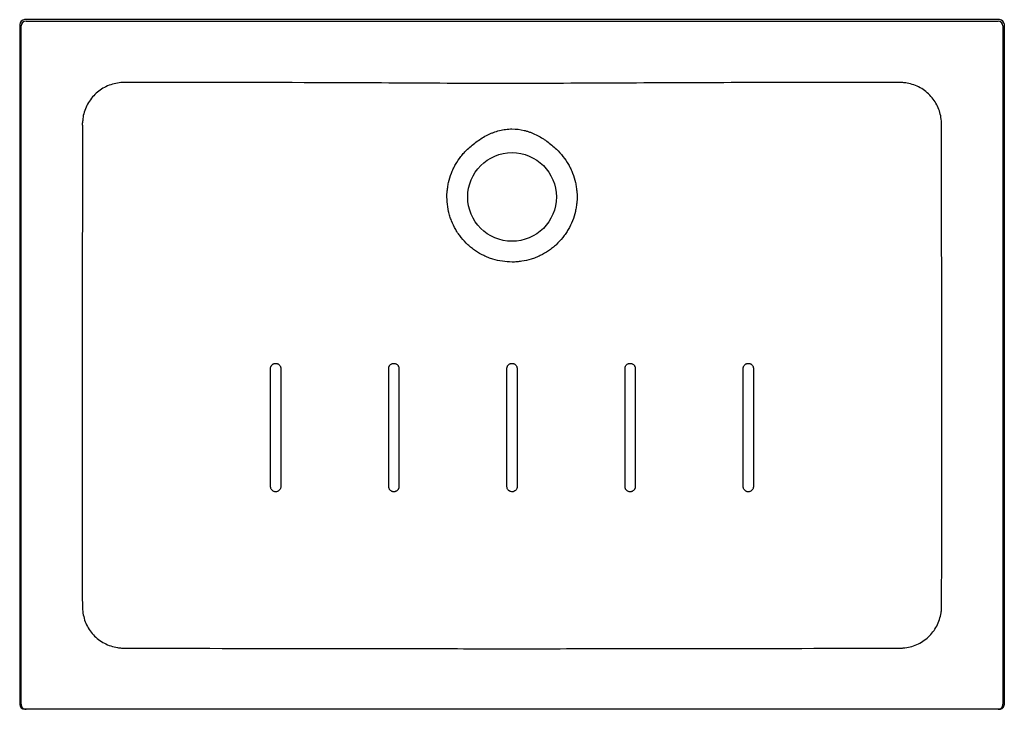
# Model space of a CAD drawing. Header units: millimetres. Extents: x 4124.27 to 4125.27, y 2689.77 to 2690.47.
import ezdxf

# ---------------------------------------------------------------- set-up
doc = ezdxf.new("R2010")
doc.units = ezdxf.units.MM
doc.layers.add('SANINDUSA', color=3, linetype='Continuous')

msp = doc.modelspace()

# ---------------------------------------------------------------- linework, layer by layer
at = {"layer": 'SANINDUSA'}
for p, q in [((4125.2606, 2690.4725), (4124.2706, 2690.4725)), ((4124.2656, 2690.4675), (4124.2656, 2689.7775)), ((4125.2656, 2689.7775), (4125.2656, 2690.4675)), ((4124.272, 2689.7725), (4124.2706, 2689.7725)), ((4125.2606, 2689.7725), (4125.2592, 2689.7725))]:
    msp.add_line(p, q, dxfattribs=at)
msp.add_circle((4124.7656, 2690.2925), 0.045, dxfattribs=at)
for centre, start, end in [((4124.272, 2690.4661), 90.0819, 179.918), ((4125.2592, 2690.4661), 0.082, 89.9181), ((4124.272, 2689.7775), 179.9818, 269.9834), ((4125.2592, 2689.7775), 270.0166, 0.0182)]:
    msp.add_arc(centre, 0.005, start, end, dxfattribs=at)
for centre, major_axis, ratio, start_param, end_param in [((4124.2706, 2690.4675), (0.00354, -0.00354), 0.998783, 2.356803, 3.926382), ((4125.2606, 2690.4675), (-0.00354, -0.00354), 0.998783, 2.356803, 3.926382), ((4124.2706, 2689.7775), (0.005, 0), 0.999391, 3.141593, 4.712389), ((4125.2606, 2689.7775), (-0.005, 0), 0.999391, 1.570796, 3.141593)]:
    msp.add_ellipse(centre, major_axis=major_axis, ratio=ratio, start_param=start_param, end_param=end_param, dxfattribs=at)
for points, knots in [([(4124.272, 2690.4711), (4124.3542, 2690.4711), (4124.4365, 2690.4711), (4124.601, 2690.4711), (4124.6833, 2690.4711), (4124.8478, 2690.4711), (4124.9301, 2690.4711), (4125.0946, 2690.4711), (4125.1769, 2690.4711), (4125.2592, 2690.4711)], [0, 0, 0, 0, 0.25, 0.25, 0.5, 0.5, 0.75, 0.75, 1, 1, 1, 1]), ([(4124.267, 2689.7775), (4124.267, 2689.8348), (4124.267, 2689.8922), (4124.267, 2690.007), (4124.267, 2690.0644), (4124.267, 2690.1791), (4124.267, 2690.2365), (4124.267, 2690.3513), (4124.267, 2690.4087), (4124.267, 2690.4661)], [0, 0, 0, 0, 0.25, 0.25, 0.5, 0.5, 0.75, 0.75, 1, 1, 1, 1]), ([(4125.2642, 2690.4661), (4125.2642, 2690.4087), (4125.2642, 2690.3513), (4125.2642, 2690.2365), (4125.2642, 2690.1791), (4125.2642, 2690.0644), (4125.2642, 2690.007), (4125.2642, 2689.8922), (4125.2642, 2689.8348), (4125.2642, 2689.7775)], [0, 0, 0, 0, 0.25, 0.25, 0.5, 0.5, 0.75, 0.75, 1, 1, 1, 1]), ([(4124.3729, 2690.4087), (4124.3729, 2690.4087), (4124.3728, 2690.4087), (4124.3725, 2690.4087), (4124.3709, 2690.4087), (4124.3671, 2690.4086), (4124.3613, 2690.4076), (4124.3547, 2690.4054), (4124.3486, 2690.4021), (4124.3431, 2690.3979), (4124.3383, 2690.3928), (4124.3343, 2690.3869), (4124.3315, 2690.3803), (4124.3298, 2690.3743), (4124.3296, 2690.3693), (4124.3287, 2690.3662), (4124.3293, 2690.365), (4124.3293, 2690.365)], [0, 0, 0, 0, 0.000001, 0.003205, 0.016004, 0.066979, 0.168369, 0.269741, 0.368866, 0.467982, 0.570066, 0.672157, 0.775294, 0.878449, 0.939222, 0.999999, 1, 1, 1, 1]), ([(4125.1582, 2690.4087), (4125.1188, 2690.4087), (4125.0399, 2690.4087), (4124.9215, 2690.4084), (4124.8229, 2690.4078), (4124.744, 2690.4077), (4124.6849, 2690.4079), (4124.6257, 2690.4083), (4124.5217, 2690.4087), (4124.4375, 2690.4087), (4124.3729, 2690.4087)], [0, 0, 0, 0, 0.150689, 0.301377, 0.452066, 0.527418, 0.602772, 0.67813, 0.753487, 1, 1, 1, 1]), ([(4125.2018, 2690.365), (4125.2018, 2690.365), (4125.2018, 2690.3651), (4125.2018, 2690.3654), (4125.2018, 2690.367), (4125.2017, 2690.3708), (4125.2007, 2690.3765), (4125.1986, 2690.3831), (4125.1954, 2690.3892), (4125.1912, 2690.3948), (4125.1861, 2690.3996), (4125.1802, 2690.4036), (4125.1737, 2690.4065), (4125.1677, 2690.408), (4125.1625, 2690.4087), (4125.1596, 2690.4087), (4125.1582, 2690.4087), (4125.1582, 2690.4087)], [0, 0, 0, 0, 0.000001, 0.003191, 0.015937, 0.066694, 0.167639, 0.268567, 0.367263, 0.465951, 0.568122, 0.670298, 0.773372, 0.876464, 0.938229, 0.999999, 1, 1, 1, 1]), ([(4124.3293, 2690.365), (4124.3293, 2690.3447), (4124.3293, 2690.3244), (4124.3292, 2690.2839), (4124.3292, 2690.2636), (4124.3291, 2690.2028), (4124.3291, 2690.1622), (4124.329, 2690.0811), (4124.329, 2690.0405), (4124.3291, 2689.9594), (4124.3291, 2689.9188), (4124.3292, 2689.8783)], [0, 0, 0, 0, 0.125, 0.125, 0.25, 0.25, 0.5, 0.5, 0.75, 0.75, 1, 1, 1, 1]), ([(4124.7204, 2690.341), (4124.7235, 2690.3439), (4124.7268, 2690.3466), (4124.7336, 2690.3515), (4124.7371, 2690.3537), (4124.7419, 2690.356), (4124.7429, 2690.3565), (4124.7448, 2690.3573), (4124.7458, 2690.3577), (4124.7488, 2690.3588), (4124.7508, 2690.3595), (4124.7549, 2690.3605), (4124.757, 2690.3609), (4124.7602, 2690.3613), (4124.7612, 2690.3614), (4124.7634, 2690.3615), (4124.7644, 2690.3616), (4124.7697, 2690.3616), (4124.7739, 2690.3611), (4124.7791, 2690.3598), (4124.7801, 2690.3595), (4124.7822, 2690.3589), (4124.7832, 2690.3585), (4124.7862, 2690.3574), (4124.7881, 2690.3566), (4124.7919, 2690.3547), (4124.7937, 2690.3537), (4124.7965, 2690.3521), (4124.7974, 2690.3515), (4124.7991, 2690.3504), (4124.8, 2690.3498), (4124.8043, 2690.3466), (4124.8076, 2690.3439), (4124.8107, 2690.341)], [0, 0, 0, 0, 0.125, 0.125, 0.25, 0.25, 0.28125, 0.28125, 0.3125, 0.3125, 0.375, 0.375, 0.4375, 0.4375, 0.46875, 0.46875, 0.5, 0.5, 0.625, 0.625, 0.65625, 0.65625, 0.6875, 0.6875, 0.75, 0.75, 0.8125, 0.8125, 0.84375, 0.84375, 0.875, 0.875, 1, 1, 1, 1]), ([(4125.2019, 2689.8783), (4125.202, 2689.9188), (4125.202, 2689.9594), (4125.2021, 2690.0405), (4125.2021, 2690.0811), (4125.202, 2690.1622), (4125.202, 2690.2028), (4125.2019, 2690.2636), (4125.2019, 2690.2839), (4125.2018, 2690.3244), (4125.2018, 2690.3447), (4125.2018, 2690.365)], [0, 0, 0, 0, 0.25, 0.25, 0.5, 0.5, 0.75, 0.75, 0.875, 0.875, 1, 1, 1, 1]), ([(4124.8107, 2690.341), (4124.8131, 2690.3387), (4124.8153, 2690.3363), (4124.8194, 2690.3311), (4124.8212, 2690.3284), (4124.8233, 2690.3248), (4124.8237, 2690.3241), (4124.8244, 2690.3226), (4124.8248, 2690.3219), (4124.8259, 2690.3196), (4124.8265, 2690.3181), (4124.8283, 2690.3135), (4124.8293, 2690.3104), (4124.8304, 2690.3056), (4124.8307, 2690.304), (4124.831, 2690.3015), (4124.8311, 2690.3007), (4124.8313, 2690.299), (4124.8314, 2690.2982), (4124.8317, 2690.2941), (4124.8317, 2690.2908), (4124.8313, 2690.2859), (4124.8311, 2690.2843), (4124.8308, 2690.2818), (4124.8306, 2690.281), (4124.8303, 2690.2794), (4124.8301, 2690.2786), (4124.8292, 2690.2746), (4124.8282, 2690.2714), (4124.8258, 2690.2653), (4124.8244, 2690.2624), (4124.8223, 2690.2588), (4124.8219, 2690.2581), (4124.821, 2690.2567), (4124.8206, 2690.256), (4124.8192, 2690.2539), (4124.8182, 2690.2526), (4124.8151, 2690.2488), (4124.8129, 2690.2464), (4124.8099, 2690.2435), (4124.8093, 2690.243), (4124.808, 2690.2419), (4124.8074, 2690.2414), (4124.8054, 2690.2398), (4124.8041, 2690.2389), (4124.8, 2690.2361), (4124.7972, 2690.2344), (4124.7928, 2690.2323), (4124.7913, 2690.2316), (4124.7889, 2690.2307), (4124.7882, 2690.2304), (4124.7866, 2690.2299), (4124.7858, 2690.2296), (4124.7819, 2690.2284), (4124.7787, 2690.2277), (4124.7738, 2690.227), (4124.7722, 2690.2268), (4124.7697, 2690.2266), (4124.7689, 2690.2265), (4124.7672, 2690.2265), (4124.7664, 2690.2265), (4124.7623, 2690.2265), (4124.759, 2690.2267), (4124.7525, 2690.2277), (4124.7493, 2690.2284), (4124.7453, 2690.2296), (4124.7446, 2690.2299), (4124.743, 2690.2304), (4124.7422, 2690.2307), (4124.7399, 2690.2316), (4124.7384, 2690.2323), (4124.734, 2690.2344), (4124.7311, 2690.2361), (4124.7277, 2690.2384), (4124.7271, 2690.2389), (4124.7257, 2690.2398), (4124.7251, 2690.2403), (4124.7231, 2690.2419), (4124.7219, 2690.243), (4124.7183, 2690.2463), (4124.716, 2690.2487), (4124.7129, 2690.2526), (4124.712, 2690.2539), (4124.7106, 2690.2559), (4124.7101, 2690.2566), (4124.7092, 2690.258), (4124.7088, 2690.2588), (4124.7067, 2690.2623), (4124.7053, 2690.2653), (4124.7035, 2690.2699), (4124.703, 2690.2714), (4124.7022, 2690.2738), (4124.702, 2690.2746), (4124.7016, 2690.2762), (4124.7014, 2690.277), (4124.7004, 2690.281), (4124.7, 2690.2843), (4124.6995, 2690.2908), (4124.6994, 2690.2941), (4124.6997, 2690.2982), (4124.6998, 2690.299), (4124.7, 2690.3007), (4124.7001, 2690.3015), (4124.7005, 2690.3039), (4124.7008, 2690.3056), (4124.7019, 2690.3104), (4124.7028, 2690.3135), (4124.7043, 2690.3173), (4124.7046, 2690.3181), (4124.7053, 2690.3196), (4124.7056, 2690.3204), (4124.7067, 2690.3226), (4124.7074, 2690.3241), (4124.7099, 2690.3284), (4124.7117, 2690.3311), (4124.7148, 2690.335), (4124.7158, 2690.3362), (4124.7175, 2690.3381), (4124.7181, 2690.3387), (4124.7192, 2690.3398), (4124.7198, 2690.3404), (4124.7204, 2690.341)], [0, 0, 0, 0, 0.03125, 0.03125, 0.0625, 0.0625, 0.070312, 0.070312, 0.078125, 0.078125, 0.09375, 0.09375, 0.125, 0.125, 0.140625, 0.140625, 0.148437, 0.148437, 0.15625, 0.15625, 0.1875, 0.1875, 0.203125, 0.203125, 0.210937, 0.210937, 0.21875, 0.21875, 0.25, 0.25, 0.28125, 0.28125, 0.289063, 0.289063, 0.296875, 0.296875, 0.3125, 0.3125, 0.34375, 0.34375, 0.351563, 0.351563, 0.359375, 0.359375, 0.375, 0.375, 0.40625, 0.40625, 0.421875, 0.421875, 0.429688, 0.429688, 0.4375, 0.4375, 0.46875, 0.46875, 0.484375, 0.484375, 0.492188, 0.492188, 0.5, 0.5, 0.53125, 0.53125, 0.5625, 0.5625, 0.570313, 0.570313, 0.578125, 0.578125, 0.59375, 0.59375, 0.625, 0.625, 0.632813, 0.632813, 0.640625, 0.640625, 0.65625, 0.65625, 0.6875, 0.6875, 0.703125, 0.703125, 0.710938, 0.710938, 0.71875, 0.71875, 0.75, 0.75, 0.765625, 0.765625, 0.773438, 0.773438, 0.78125, 0.78125, 0.8125, 0.8125, 0.84375, 0.84375, 0.851563, 0.851563, 0.859375, 0.859375, 0.875, 0.875, 0.90625, 0.90625, 0.914062, 0.914062, 0.921875, 0.921875, 0.9375, 0.9375, 0.96875, 0.96875, 0.984375, 0.984375, 0.992187, 0.992187, 1, 1, 1, 1]), ([(4124.5204, 2690.1185), (4124.5204, 2690.1188), (4124.5204, 2690.1191), (4124.5205, 2690.1198), (4124.5206, 2690.1201), (4124.5208, 2690.1206), (4124.5209, 2690.1207), (4124.5211, 2690.121), (4124.5212, 2690.1212), (4124.5214, 2690.1216), (4124.5217, 2690.1219), (4124.5221, 2690.1224), (4124.5224, 2690.1226), (4124.523, 2690.1229), (4124.5233, 2690.1231), (4124.5239, 2690.1234), (4124.5242, 2690.1235), (4124.5249, 2690.1236), (4124.5252, 2690.1236), (4124.5259, 2690.1236), (4124.5262, 2690.1236), (4124.5269, 2690.1235), (4124.5272, 2690.1234), (4124.5278, 2690.1231), (4124.5281, 2690.1229), (4124.5287, 2690.1226), (4124.529, 2690.1223), (4124.5294, 2690.1219), (4124.5297, 2690.1216), (4124.53, 2690.121), (4124.5302, 2690.1207), (4124.5304, 2690.1203), (4124.5304, 2690.1201), (4124.5305, 2690.1198), (4124.5306, 2690.1196), (4124.5307, 2690.1191), (4124.5307, 2690.1188), (4124.5307, 2690.1185)], [0, 0, 0, 0, 0.0625, 0.0625, 0.125, 0.125, 0.15625, 0.15625, 0.1875, 0.1875, 0.25, 0.25, 0.3125, 0.3125, 0.375, 0.375, 0.4375, 0.4375, 0.5, 0.5, 0.5625, 0.5625, 0.625, 0.625, 0.6875, 0.6875, 0.75, 0.75, 0.8125, 0.8125, 0.875, 0.875, 0.90625, 0.90625, 0.9375, 0.9375, 1, 1, 1, 1]), ([(4124.6404, 2690.1184), (4124.6404, 2690.1188), (4124.6404, 2690.1191), (4124.6405, 2690.1198), (4124.6406, 2690.1201), (4124.6408, 2690.1206), (4124.6409, 2690.1207), (4124.6411, 2690.121), (4124.6412, 2690.1212), (4124.6414, 2690.1216), (4124.6417, 2690.1219), (4124.6421, 2690.1223), (4124.6424, 2690.1226), (4124.643, 2690.1229), (4124.6433, 2690.1231), (4124.6439, 2690.1233), (4124.6442, 2690.1234), (4124.6449, 2690.1236), (4124.6452, 2690.1236), (4124.6459, 2690.1236), (4124.6462, 2690.1236), (4124.6469, 2690.1234), (4124.6472, 2690.1233), (4124.6478, 2690.1231), (4124.6481, 2690.1229), (4124.6487, 2690.1225), (4124.649, 2690.1223), (4124.6494, 2690.1219), (4124.6497, 2690.1216), (4124.65, 2690.121), (4124.6502, 2690.1207), (4124.6504, 2690.1203), (4124.6505, 2690.1201), (4124.6506, 2690.1198), (4124.6506, 2690.1196), (4124.6507, 2690.1191), (4124.6507, 2690.1188), (4124.6507, 2690.1184)], [0, 0, 0, 0, 0.0625, 0.0625, 0.125, 0.125, 0.15625, 0.15625, 0.1875, 0.1875, 0.25, 0.25, 0.3125, 0.3125, 0.375, 0.375, 0.4375, 0.4375, 0.5, 0.5, 0.5625, 0.5625, 0.625, 0.625, 0.6875, 0.6875, 0.75, 0.75, 0.8125, 0.8125, 0.875, 0.875, 0.90625, 0.90625, 0.9375, 0.9375, 1, 1, 1, 1]), ([(4124.7604, 2690.1184), (4124.7604, 2690.1188), (4124.7604, 2690.1191), (4124.7606, 2690.1198), (4124.7607, 2690.1201), (4124.7609, 2690.1206), (4124.7609, 2690.1207), (4124.7611, 2690.121), (4124.7612, 2690.1212), (4124.7615, 2690.1216), (4124.7617, 2690.1219), (4124.7622, 2690.1223), (4124.7624, 2690.1225), (4124.763, 2690.1229), (4124.7633, 2690.1231), (4124.7639, 2690.1233), (4124.7642, 2690.1234), (4124.7649, 2690.1236), (4124.7652, 2690.1236), (4124.7659, 2690.1236), (4124.7662, 2690.1236), (4124.7669, 2690.1234), (4124.7672, 2690.1233), (4124.7679, 2690.1231), (4124.7682, 2690.1229), (4124.7687, 2690.1225), (4124.769, 2690.1223), (4124.7695, 2690.1219), (4124.7697, 2690.1216), (4124.7701, 2690.121), (4124.7702, 2690.1207), (4124.7704, 2690.1203), (4124.7705, 2690.1201), (4124.7706, 2690.1198), (4124.7706, 2690.1196), (4124.7707, 2690.1191), (4124.7707, 2690.1188), (4124.7707, 2690.1184)], [0, 0, 0, 0, 0.0625, 0.0625, 0.125, 0.125, 0.15625, 0.15625, 0.1875, 0.1875, 0.25, 0.25, 0.3125, 0.3125, 0.375, 0.375, 0.4375, 0.4375, 0.5, 0.5, 0.5625, 0.5625, 0.625, 0.625, 0.6875, 0.6875, 0.75, 0.75, 0.8125, 0.8125, 0.875, 0.875, 0.90625, 0.90625, 0.9375, 0.9375, 1, 1, 1, 1]), ([(4124.8804, 2690.1184), (4124.8804, 2690.1188), (4124.8804, 2690.1191), (4124.8805, 2690.1196), (4124.8806, 2690.1198), (4124.8807, 2690.1201), (4124.8807, 2690.1203), (4124.8809, 2690.1207), (4124.8811, 2690.121), (4124.8815, 2690.1216), (4124.8817, 2690.1219), (4124.8822, 2690.1223), (4124.8824, 2690.1225), (4124.883, 2690.1229), (4124.8833, 2690.1231), (4124.8839, 2690.1233), (4124.8842, 2690.1234), (4124.8849, 2690.1236), (4124.8852, 2690.1236), (4124.8859, 2690.1236), (4124.8863, 2690.1236), (4124.8869, 2690.1234), (4124.8873, 2690.1233), (4124.8879, 2690.1231), (4124.8882, 2690.1229), (4124.8887, 2690.1225), (4124.889, 2690.1223), (4124.8895, 2690.1219), (4124.8897, 2690.1216), (4124.8901, 2690.121), (4124.8902, 2690.1207), (4124.8904, 2690.1203), (4124.8905, 2690.1201), (4124.8906, 2690.1198), (4124.8906, 2690.1196), (4124.8907, 2690.1191), (4124.8908, 2690.1188), (4124.8908, 2690.1184)], [0, 0, 0, 0, 0.0625, 0.0625, 0.09375, 0.09375, 0.125, 0.125, 0.1875, 0.1875, 0.25, 0.25, 0.3125, 0.3125, 0.375, 0.375, 0.4375, 0.4375, 0.5, 0.5, 0.5625, 0.5625, 0.625, 0.625, 0.6875, 0.6875, 0.75, 0.75, 0.8125, 0.8125, 0.875, 0.875, 0.90625, 0.90625, 0.9375, 0.9375, 1, 1, 1, 1]), ([(4125.0004, 2690.1185), (4125.0004, 2690.1188), (4125.0004, 2690.1191), (4125.0005, 2690.1196), (4125.0006, 2690.1198), (4125.0007, 2690.1201), (4125.0007, 2690.1203), (4125.0009, 2690.1207), (4125.0011, 2690.121), (4125.0015, 2690.1216), (4125.0017, 2690.1219), (4125.0022, 2690.1223), (4125.0024, 2690.1226), (4125.003, 2690.1229), (4125.0033, 2690.1231), (4125.0039, 2690.1234), (4125.0042, 2690.1235), (4125.0049, 2690.1236), (4125.0053, 2690.1236), (4125.0059, 2690.1236), (4125.0063, 2690.1236), (4125.0069, 2690.1235), (4125.0073, 2690.1234), (4125.0079, 2690.1231), (4125.0082, 2690.1229), (4125.0087, 2690.1226), (4125.009, 2690.1223), (4125.0095, 2690.1219), (4125.0097, 2690.1216), (4125.0101, 2690.121), (4125.0102, 2690.1207), (4125.0105, 2690.1201), (4125.0106, 2690.1198), (4125.0107, 2690.1191), (4125.0108, 2690.1188), (4125.0108, 2690.1185)], [0, 0, 0, 0, 0.0625, 0.0625, 0.09375, 0.09375, 0.125, 0.125, 0.1875, 0.1875, 0.25, 0.25, 0.3125, 0.3125, 0.375, 0.375, 0.4375, 0.4375, 0.5, 0.5, 0.5625, 0.5625, 0.625, 0.625, 0.6875, 0.6875, 0.75, 0.75, 0.8125, 0.8125, 0.875, 0.875, 0.9375, 0.9375, 1, 1, 1, 1]), ([(4124.5204, 2689.9984), (4124.5204, 2690.0004), (4124.5204, 2690.0104), (4124.5204, 2690.0364), (4124.5204, 2690.0715), (4124.5204, 2690.1015), (4124.5204, 2690.1155), (4124.5204, 2690.1185)], [0, 0, 0, 0, 0.049995, 0.249976, 0.649939, 0.926991, 1, 1, 1, 1]), ([(4124.5307, 2690.1185), (4124.5307, 2690.0984), (4124.5307, 2690.0784), (4124.5307, 2690.0384), (4124.5307, 2690.0184), (4124.5307, 2689.9984)], [0, 0, 0, 0, 0.5, 0.5, 1, 1, 1, 1]), ([(4124.6404, 2689.9984), (4124.6404, 2690.0144), (4124.6404, 2690.0344), (4124.6404, 2690.0744), (4124.6404, 2690.0984), (4124.6404, 2690.1184)], [0, 0, 0, 0, 0.3998318, 0.4998101, 1, 1, 1, 1]), ([(4124.6507, 2690.1184), (4124.6507, 2690.0984), (4124.6507, 2690.0784), (4124.6507, 2690.0384), (4124.6507, 2690.0184), (4124.6507, 2689.9984)], [0, 0, 0, 0, 0.5, 0.5, 1, 1, 1, 1]), ([(4124.7604, 2689.9984), (4124.7604, 2690.0184), (4124.7604, 2690.0384), (4124.7604, 2690.0784), (4124.7604, 2690.0984), (4124.7604, 2690.1184)], [0, 0, 0, 0, 0.5, 0.5, 1, 1, 1, 1]), ([(4124.7707, 2690.1184), (4124.7707, 2690.0984), (4124.7707, 2690.0784), (4124.7707, 2690.0384), (4124.7707, 2690.0184), (4124.7707, 2689.9984)], [0, 0, 0, 0, 0.5, 0.5, 1, 1, 1, 1]), ([(4124.8804, 2689.9984), (4124.8804, 2690.0184), (4124.8804, 2690.0384), (4124.8804, 2690.0784), (4124.8804, 2690.0984), (4124.8804, 2690.1184)], [0, 0, 0, 0, 0.5, 0.5, 1, 1, 1, 1]), ([(4124.8908, 2690.1184), (4124.8908, 2690.1164), (4124.8908, 2690.1064), (4124.8908, 2690.0804), (4124.8907, 2690.0424), (4124.8907, 2690.0124), (4124.8907, 2689.9984)], [0, 0, 0, 0, 0.049988, 0.249942, 0.649849, 1, 1, 1, 1]), ([(4125.0004, 2689.9984), (4125.0004, 2690.0184), (4125.0004, 2690.0384), (4125.0004, 2690.0784), (4125.0004, 2690.0984), (4125.0004, 2690.1185)], [0, 0, 0, 0, 0.5, 0.5, 1, 1, 1, 1]), ([(4125.0108, 2690.1185), (4125.0108, 2690.1165), (4125.0108, 2690.1004), (4125.0108, 2690.0804), (4125.0108, 2690.0424), (4125.0108, 2690.0184), (4125.0107, 2689.9984)], [0, 0, 0, 0, 0.0499954, 0.4001238, 0.500113, 1, 1, 1, 1]), ([(4124.5307, 2689.9984), (4124.5307, 2689.9981), (4124.5307, 2689.9978), (4124.5306, 2689.9971), (4124.5305, 2689.9968), (4124.5302, 2689.9962), (4124.53, 2689.9959), (4124.5297, 2689.9953), (4124.5294, 2689.995), (4124.529, 2689.9946), (4124.5287, 2689.9943), (4124.5281, 2689.994), (4124.5278, 2689.9938), (4124.5272, 2689.9935), (4124.5269, 2689.9934), (4124.5262, 2689.9933), (4124.5259, 2689.9933), (4124.5252, 2689.9933), (4124.5249, 2689.9933), (4124.5242, 2689.9934), (4124.5239, 2689.9935), (4124.5233, 2689.9938), (4124.523, 2689.994), (4124.5224, 2689.9943), (4124.5221, 2689.9946), (4124.5217, 2689.995), (4124.5214, 2689.9953), (4124.5211, 2689.9959), (4124.5209, 2689.9962), (4124.5207, 2689.9966), (4124.5207, 2689.9968), (4124.5206, 2689.9971), (4124.5205, 2689.9973), (4124.5204, 2689.9978), (4124.5204, 2689.9981), (4124.5204, 2689.9984)], [0, 0, 0, 0, 0.0625, 0.0625, 0.125, 0.125, 0.1875, 0.1875, 0.25, 0.25, 0.3125, 0.3125, 0.375, 0.375, 0.4375, 0.4375, 0.5, 0.5, 0.5625, 0.5625, 0.625, 0.625, 0.6875, 0.6875, 0.75, 0.75, 0.8125, 0.8125, 0.875, 0.875, 0.90625, 0.90625, 0.9375, 0.9375, 1, 1, 1, 1]), ([(4124.6507, 2689.9984), (4124.6507, 2689.9981), (4124.6507, 2689.9978), (4124.6506, 2689.9971), (4124.6505, 2689.9968), (4124.6503, 2689.9963), (4124.6502, 2689.9961), (4124.65, 2689.9958), (4124.65, 2689.9957), (4124.6497, 2689.9953), (4124.6495, 2689.995), (4124.649, 2689.9945), (4124.6487, 2689.9943), (4124.6483, 2689.994), (4124.6481, 2689.994), (4124.6478, 2689.9938), (4124.6477, 2689.9937), (4124.6472, 2689.9935), (4124.6469, 2689.9934), (4124.6462, 2689.9933), (4124.6459, 2689.9933), (4124.6452, 2689.9933), (4124.6449, 2689.9933), (4124.6442, 2689.9934), (4124.6439, 2689.9935), (4124.6433, 2689.9938), (4124.643, 2689.994), (4124.6424, 2689.9943), (4124.6421, 2689.9945), (4124.6417, 2689.995), (4124.6414, 2689.9953), (4124.6411, 2689.9959), (4124.6409, 2689.9961), (4124.6407, 2689.9966), (4124.6407, 2689.9968), (4124.6406, 2689.9971), (4124.6405, 2689.9973), (4124.6404, 2689.9978), (4124.6404, 2689.9981), (4124.6404, 2689.9984)], [0, 0, 0, 0, 0.0625, 0.0625, 0.125, 0.125, 0.15625, 0.15625, 0.1875, 0.1875, 0.25, 0.25, 0.3125, 0.3125, 0.34375, 0.34375, 0.375, 0.375, 0.4375, 0.4375, 0.5, 0.5, 0.5625, 0.5625, 0.625, 0.625, 0.6875, 0.6875, 0.75, 0.75, 0.8125, 0.8125, 0.875, 0.875, 0.90625, 0.90625, 0.9375, 0.9375, 1, 1, 1, 1]), ([(4124.7707, 2689.9984), (4124.7707, 2689.9979), (4124.7706, 2689.9967), (4124.7697, 2689.9951), (4124.7684, 2689.994), (4124.7671, 2689.9934), (4124.7658, 2689.9932), (4124.7644, 2689.9933), (4124.7628, 2689.994), (4124.7615, 2689.9951), (4124.7606, 2689.9967), (4124.7605, 2689.9979), (4124.7604, 2689.9984)], [0, 0, 0, 0, 0.107393, 0.214824, 0.322248, 0.429645, 0.463346, 0.570693, 0.678026, 0.785344, 0.892679, 1, 1, 1, 1]), ([(4124.8907, 2689.9984), (4124.8907, 2689.9981), (4124.8907, 2689.9978), (4124.8906, 2689.9971), (4124.8905, 2689.9968), (4124.8903, 2689.9963), (4124.8902, 2689.9961), (4124.8901, 2689.9958), (4124.89, 2689.9957), (4124.8897, 2689.9953), (4124.8895, 2689.995), (4124.889, 2689.9945), (4124.8887, 2689.9943), (4124.8882, 2689.994), (4124.8879, 2689.9938), (4124.8872, 2689.9935), (4124.8869, 2689.9934), (4124.8862, 2689.9933), (4124.8859, 2689.9933), (4124.8852, 2689.9933), (4124.8849, 2689.9933), (4124.8842, 2689.9934), (4124.8839, 2689.9935), (4124.8833, 2689.9938), (4124.883, 2689.994), (4124.8824, 2689.9943), (4124.8822, 2689.9945), (4124.8817, 2689.995), (4124.8815, 2689.9953), (4124.8811, 2689.9959), (4124.8809, 2689.9961), (4124.8807, 2689.9966), (4124.8807, 2689.9968), (4124.8806, 2689.9971), (4124.8805, 2689.9973), (4124.8804, 2689.9978), (4124.8804, 2689.9981), (4124.8804, 2689.9984)], [0, 0, 0, 0, 0.0625, 0.0625, 0.125, 0.125, 0.15625, 0.15625, 0.1875, 0.1875, 0.25, 0.25, 0.3125, 0.3125, 0.375, 0.375, 0.4375, 0.4375, 0.5, 0.5, 0.5625, 0.5625, 0.625, 0.625, 0.6875, 0.6875, 0.75, 0.75, 0.8125, 0.8125, 0.875, 0.875, 0.90625, 0.90625, 0.9375, 0.9375, 1, 1, 1, 1]), ([(4125.0107, 2689.9984), (4125.0107, 2689.9981), (4125.0107, 2689.9978), (4125.0106, 2689.9973), (4125.0106, 2689.9971), (4125.0105, 2689.9968), (4125.0104, 2689.9966), (4125.0102, 2689.9962), (4125.0101, 2689.9959), (4125.0097, 2689.9953), (4125.0095, 2689.995), (4125.009, 2689.9946), (4125.0087, 2689.9943), (4125.0082, 2689.994), (4125.0079, 2689.9938), (4125.0072, 2689.9935), (4125.0069, 2689.9934), (4125.0063, 2689.9933), (4125.0059, 2689.9933), (4125.0052, 2689.9933), (4125.0049, 2689.9933), (4125.0042, 2689.9934), (4125.0039, 2689.9935), (4125.0033, 2689.9938), (4125.003, 2689.994), (4125.0024, 2689.9943), (4125.0022, 2689.9946), (4125.0017, 2689.995), (4125.0015, 2689.9953), (4125.0011, 2689.9959), (4125.0009, 2689.9962), (4125.0007, 2689.9966), (4125.0007, 2689.9968), (4125.0006, 2689.9971), (4125.0005, 2689.9973), (4125.0004, 2689.9978), (4125.0004, 2689.9981), (4125.0004, 2689.9984)], [0, 0, 0, 0, 0.0625, 0.0625, 0.09375, 0.09375, 0.125, 0.125, 0.1875, 0.1875, 0.25, 0.25, 0.3125, 0.3125, 0.375, 0.375, 0.4375, 0.4375, 0.5, 0.5, 0.5625, 0.5625, 0.625, 0.625, 0.6875, 0.6875, 0.75, 0.75, 0.8125, 0.8125, 0.875, 0.875, 0.90625, 0.90625, 0.9375, 0.9375, 1, 1, 1, 1]), ([(4124.3292, 2689.8783), (4124.3292, 2689.8783), (4124.3292, 2689.8782), (4124.3292, 2689.8778), (4124.3292, 2689.8763), (4124.3294, 2689.8724), (4124.3304, 2689.8665), (4124.3326, 2689.8597), (4124.336, 2689.8535), (4124.3403, 2689.848), (4124.3456, 2689.8432), (4124.3515, 2689.8394), (4124.3581, 2689.8366), (4124.364, 2689.8351), (4124.369, 2689.8346), (4124.3717, 2689.8345), (4124.373, 2689.8345), (4124.373, 2689.8345)], [0, 0, 0, 0, 0.000001, 0.003259, 0.016275, 0.068113, 0.171286, 0.274442, 0.375346, 0.476242, 0.577992, 0.679749, 0.782776, 0.885819, 0.942908, 0.999999, 1, 1, 1, 1]), ([(4125.1582, 2689.8345), (4125.1582, 2689.8345), (4125.1582, 2689.8345), (4125.1586, 2689.8345), (4125.1602, 2689.8345), (4125.1641, 2689.8347), (4125.17, 2689.8357), (4125.1767, 2689.838), (4125.183, 2689.8414), (4125.1885, 2689.8457), (4125.1933, 2689.8509), (4125.1971, 2689.8569), (4125.1999, 2689.8634), (4125.2013, 2689.8694), (4125.2019, 2689.8744), (4125.2019, 2689.877), (4125.2019, 2689.8783), (4125.2019, 2689.8783)], [0, 0, 0, 0, 0.000001, 0.003264, 0.0163, 0.068214, 0.171523, 0.274814, 0.375825, 0.476826, 0.578548, 0.680275, 0.78329, 0.886322, 0.943159, 0.999999, 1, 1, 1, 1]), ([(4124.373, 2689.8345), (4124.4384, 2689.8344), (4124.5038, 2689.8343), (4124.602, 2689.8341), (4124.6347, 2689.8341), (4124.7001, 2689.834), (4124.7656, 2689.834), (4124.831, 2689.834), (4124.8964, 2689.8341), (4124.9291, 2689.8341), (4125.0273, 2689.8343), (4125.0927, 2689.8344), (4125.1582, 2689.8345)], [0, 0, 0, 0, 0.25, 0.25, 0.375, 0.375, 0.5, 0.625, 0.625, 0.75, 0.75, 1, 1, 1, 1]), ([(4125.2592, 2689.7725), (4125.1415, 2689.7725), (4124.904, 2689.7725), (4124.5749, 2689.7725), (4124.3635, 2689.7725), (4124.272, 2689.7725)], [0, 0, 0, 0, 0.357539, 0.72186, 1, 1, 1, 1])]:
    msp.add_open_spline(points, degree=3, knots=knots, dxfattribs=at)

doc.saveas('drawing.dxf')
